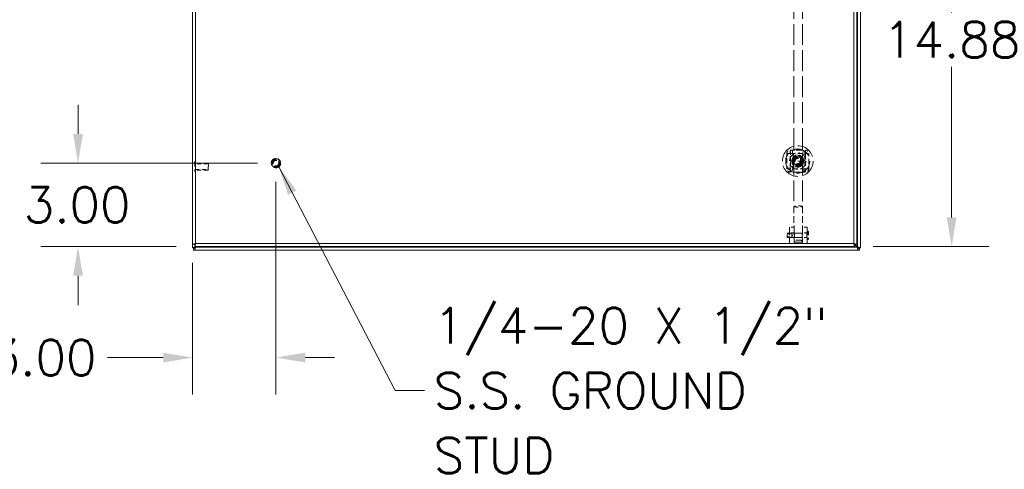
# Model space of a CAD drawing. Header units: inches. Extents: x 1 to 178, y 1 to 113.
# Tile 27 of 66: x 35 to 70, y 38 to 54. Entities that reach past the tile are written whole.
import ezdxf

# ---------------------------------------------------------------- set-up
doc = ezdxf.new("R2010")
doc.units = ezdxf.units.IN
doc.header["$LTSCALE"] = 10.666667
doc.header["$MEASUREMENT"] = 0
doc.linetypes.add('DASHED', pattern=[0.2067, 0.1654, -0.0413])
for name, color, linetype, lineweight in [('Dimension (ANSI)', 7, 'Continuous', 13), ('Hidden (ANSI)', 7, 'DASHED', 15), ('Hidden Narrow (ANSI)', 7, 'DASHED', 9), ('Symbol (ANSI)', 7, 'Continuous', 18), ('Visible (ANSI)', 7, 'Continuous', 13), ('Visible Narrow (ANSI)', 7, 'Continuous', 18)]:
    doc.layers.add(name, color=color, linetype=linetype, lineweight=lineweight)
doc.styles.add('Note Text (ANSI)', font='RomanS.shx')
doc.dimstyles.new('Default (ANSI)', dxfattribs={"dimscale": 10.666667, "dimtxt": 0.12, "dimasz": 0.098425, "dimexe": 0.125, "dimexo": 0.0625, "dimgap": 0.031496, "dimtad": 0, "dimtih": 1, "dimtoh": 1, "dimrnd": 1e-08, "dimzin": 0, "dimdsep": 46, "dimtxsty": 'Note Text (ANSI)', "dimcen": 0.09, "dimdle": 0.393701, "dimclrd": 256, "dimclre": 256, "dimclrt": 256, "dimadec": 0, "dimazin": 0, "dimtfac": 1, "dimtofl": 0, "dimtmove": 0, "dimatfit": 3, "dimfxl": 1, "dimtolj": 1, "dimtzin": 4, "dimlwd": -1, "dimlwe": -1, "dimarcsym": 0})
doc.dimstyles.new('Default (ANSI)$7', dxfattribs={"dimscale": 10.666667, "dimtxt": 0.12, "dimasz": 0.098425, "dimexe": 0.125, "dimexo": 0.0625, "dimgap": 0.031496, "dimtad": 0, "dimtih": 1, "dimtoh": 1, "dimrnd": 1e-08, "dimzin": 0, "dimdsep": 46, "dimtxsty": 'Note Text (ANSI)', "dimcen": 0.09, "dimdle": 0.393701, "dimclrd": 256, "dimclre": 256, "dimclrt": 256, "dimadec": 0, "dimazin": 0, "dimtfac": 1, "dimtofl": 0, "dimtmove": 0, "dimatfit": 3, "dimfxl": 1, "dimtolj": 1, "dimtzin": 4, "dimlwd": -1, "dimlwe": -1, "dimarcsym": 0})

# ---------------------------------------------------------------- blocks, each defined once
blk = doc.blocks.new('*D4')
at = {"layer": 'Defpoints', "color": 0, "transparency": 16777216}
for p in [(36.714, 49.175), (43.828, 49.175), (40.913, 46.175)]:
    blk.add_point(p, dxfattribs=at)
at = {"layer": 'Dimension (ANSI)', "transparency": 16777216}
for p, q in [((36.714, 50.225), (36.714, 51.274)), ((43.161, 49.175), (35.38, 49.175)), ((40.246, 46.175), (35.38, 46.175)), ((36.714, 45.125), (36.714, 44.075))]:
    blk.add_line(p, q, dxfattribs=at)
for points in [[(36.539, 50.225), (36.889, 50.225), (36.714, 49.175)], [(36.539, 45.125), (36.889, 45.125), (36.714, 46.175)]]:
    blk.add_solid(points, dxfattribs=at)
at = {"layer": 'Dimension (ANSI)', "transparency": 16777216, "insert": (34.763, 48.315), "char_height": 1.28, "attachment_point": 1, "style": 'Note Text (ANSI)'}
blk.add_mtext('\\A1;3.00', dxfattribs=at)
blk = doc.blocks.new('*D5')
at = {"layer": 'Defpoints', "color": 0, "transparency": 16777216}
for p in [(43.828, 49.175), (40.828, 46.26), (40.828, 42.185)]:
    blk.add_point(p, dxfattribs=at)
at = {"layer": 'Dimension (ANSI)', "transparency": 16777216}
for p, q in [((43.828, 48.508), (43.828, 40.852)), ((40.828, 45.593), (40.828, 40.852)), ((39.778, 42.185), (37.777, 42.185)), ((44.878, 42.185), (45.928, 42.185))]:
    blk.add_line(p, q, dxfattribs=at)
for points in [[(39.778, 42.36), (39.778, 42.01), (40.828, 42.185)], [(44.878, 42.36), (44.878, 42.01), (43.828, 42.185)]]:
    blk.add_solid(points, dxfattribs=at)
at = {"layer": 'Dimension (ANSI)', "transparency": 16777216, "insert": (33.54, 42.825), "char_height": 1.28, "attachment_point": 1, "style": 'Note Text (ANSI)'}
blk.add_mtext('\\A1;3.00', dxfattribs=at)
blk = doc.blocks.new('*D6')
at = {"layer": 'Defpoints', "color": 0, "transparency": 16777216}
for p in [(62.578, 61.05), (68.107, 61.05), (64.618, 46.175)]:
    blk.add_point(p, dxfattribs=at)
at = {"layer": 'Dimension (ANSI)', "transparency": 16777216}
for p, q in [((63.245, 61.05), (69.44, 61.05)), ((68.107, 60), (68.107, 54.588)), ((68.107, 47.225), (68.107, 52.636)), ((65.285, 46.175), (69.44, 46.175))]:
    blk.add_line(p, q, dxfattribs=at)
for points in [[(67.932, 60), (68.282, 60), (68.107, 61.05)], [(67.932, 47.225), (68.282, 47.225), (68.107, 46.175)]]:
    blk.add_solid(points, dxfattribs=at)
at = {"layer": 'Dimension (ANSI)', "transparency": 16777216, "insert": (65.638, 54.252), "char_height": 1.28, "attachment_point": 1, "style": 'Note Text (ANSI)'}
blk.add_mtext('\\A1;14.88', dxfattribs=at)

msp = doc.modelspace()

# ---------------------------------------------------------------- linework, layer by layer
at = {"layer": 'Hidden (ANSI)', "ltscale": 0.42479}
for p, q in [((62.4265, 59.7917), (62.442, 47.6162)), ((62.7365, 59.7921), (62.752, 47.6166))]:
    msp.add_line(p, q, dxfattribs=at)
at = {"layer": 'Hidden (ANSI)', "ltscale": 0.070552}
for p, q in [((62.3221, 49.2487), (62.3221, 49.6424)), ((62.8339, 49.2487), (62.8339, 49.6424)), ((62.3221, 48.855), (62.3221, 49.2487)), ((62.8339, 48.855), (62.8339, 49.2487))]:
    msp.add_line(p, q, dxfattribs=at)
at = {"layer": 'Hidden (ANSI)', "ltscale": 0.001061}
for p, q in [((40.9165, 49.2182), (40.91, 49.2182)), ((40.9165, 48.8812), (40.91, 48.8812))]:
    msp.add_line(p, q, dxfattribs=at)
at = {"layer": 'Hidden (ANSI)', "ltscale": 0.089937}
msp.add_line((40.9245, 49.2102), (40.9245, 48.8892), dxfattribs=at)
at = {"layer": 'Hidden (ANSI)', "ltscale": 0.091292}
msp.add_line((62.3221, 49.2487), (62.8339, 49.2487), dxfattribs=at)
at = {"layer": 'Hidden (ANSI)', "ltscale": 0.082361}
for p, q in [((41.3863, 49.1747), (40.9245, 49.1747)), ((41.3863, 48.9247), (40.9245, 48.9247))]:
    msp.add_line(p, q, dxfattribs=at)
at = {"layer": 'Hidden (ANSI)', "ltscale": 0.070022}
msp.add_line((41.3863, 48.9247), (41.3863, 49.1747), dxfattribs=at)
msp.add_line((41.3863, 48.9247), (41.3863, 49.1747), dxfattribs=at)
at = {"layer": 'Hidden (ANSI)', "ltscale": 0.003865}
for p, q in [((41.402, 49.159), (41.3863, 49.1747)), ((41.402, 48.9404), (41.3863, 48.9247))]:
    msp.add_line(p, q, dxfattribs=at)
at = {"layer": 'Hidden (ANSI)', "ltscale": 0.061215}
msp.add_line((41.402, 49.159), (41.402, 48.9404), dxfattribs=at)
at = {"layer": 'Hidden (ANSI)', "ltscale": 0.138239}
for p, q in [((62.442, 47.6162), (62.443, 46.8678)), ((62.752, 47.6166), (62.753, 46.8682))]:
    msp.add_line(p, q, dxfattribs=at)
at = {"layer": 'Hidden (ANSI)', "ltscale": 0.028021}
for p, q in [((62.443, 46.8779), (62.2855, 46.8777)), ((62.9105, 46.8785), (62.753, 46.8783)), ((62.2021, 46.6355), (62.3596, 46.6357)), ((62.2022, 46.5292), (62.3597, 46.5294)), ((62.4432, 46.6653), (62.2858, 46.6651)), ((62.4435, 46.5), (62.286, 46.4998)), ((62.9107, 46.6659), (62.7532, 46.6657)), ((62.9109, 46.5006), (62.7535, 46.5004)), ((62.4437, 46.2874), (62.2862, 46.2872)), ((62.9112, 46.288), (62.7537, 46.2878))]:
    msp.add_line(p, q, dxfattribs=at)
at = {"layer": 'Hidden (ANSI)', "ltscale": 0.165544}
for p, q in [((62.2855, 46.8777), (62.2862, 46.2872)), ((62.9105, 46.8785), (62.9112, 46.288))]:
    msp.add_line(p, q, dxfattribs=at)
at = {"layer": 'Hidden (ANSI)', "ltscale": 0.15174}
for p, q in [((62.443, 46.8678), (62.4437, 46.2874)), ((62.753, 46.8682), (62.7537, 46.2878))]:
    msp.add_line(p, q, dxfattribs=at)
at = {"layer": 'Hidden (ANSI)', "ltscale": 0.076096}
for p, q in [((62.9107, 46.7191), (62.911, 46.4474)), ((62.9579, 46.7191), (62.9582, 46.4475))]:
    msp.add_line(p, q, dxfattribs=at)
at = {"layer": 'Hidden (ANSI)', "ltscale": 0.004118}
for p, q in [((62.9225, 46.7309), (62.9461, 46.7309)), ((62.9228, 46.4356), (62.9465, 46.4356))]:
    msp.add_line(p, q, dxfattribs=at)
at = {"layer": 'Hidden (ANSI)', "ltscale": 0.124333}
for p, q in [((62.2021, 46.6611), (62.8989, 46.662)), ((62.2023, 46.5036), (62.8991, 46.5045))]:
    msp.add_line(p, q, dxfattribs=at)
at = {"layer": 'Hidden (ANSI)', "ltscale": 0.044072}
msp.add_line((62.2023, 46.5036), (62.2021, 46.6611), dxfattribs=at)
at = {"layer": 'Hidden (ANSI)', "ltscale": 0.029716}
msp.add_line((62.3597, 46.5294), (62.3596, 46.6357), dxfattribs=at)
at = {"layer": 'Hidden (ANSI)', "ltscale": 0.010859}
for q in [(62.3596, 46.6357), (62.3597, 46.5294)]:
    msp.add_line((62.3903, 46.5826), q, dxfattribs=at)
at = {"layer": 'Hidden (ANSI)', "ltscale": 0.054759}
for p, q in [((62.7519, 46.663), (62.4446, 46.6626)), ((62.7521, 46.503), (62.4448, 46.5026))]:
    msp.add_line(p, q, dxfattribs=at)
at = {"layer": 'Hidden (ANSI)', "ltscale": 0.392686}
msp.add_circle((62.578, 49.2487), 0.5512, dxfattribs=at)
at = {"layer": 'Hidden (ANSI)', "ltscale": 0.412727}
msp.add_circle((62.578, 49.2487), 0.4345, dxfattribs=at)
at = {"layer": 'Hidden (ANSI)', "ltscale": 0.411385}
msp.add_circle((62.578, 49.2487), 0.4331, dxfattribs=at)
at = {"layer": 'Hidden (ANSI)', "ltscale": 0.18895}
msp.add_circle((43.828, 49.1747), 0.1685, dxfattribs=at)
at = {"layer": 'Hidden (ANSI)', "ltscale": 0.140145}
msp.add_circle((43.828, 49.1747), 0.125, dxfattribs=at)
at = {"layer": 'Hidden (ANSI)', "ltscale": 0.12253}
msp.add_circle((43.828, 49.1747), 0.1093, dxfattribs=at)
at = {"layer": 'Hidden (ANSI)', "ltscale": 0.242844}
msp.add_circle((62.578, 49.2487), 0.2165, dxfattribs=at)
at = {"layer": 'Hidden (ANSI)', "ltscale": 0.210819}
msp.add_circle((62.578, 49.2487), 0.188, dxfattribs=at)
at = {"layer": 'Hidden (ANSI)', "ltscale": 0.198672}
msp.add_circle((62.578, 49.2487), 0.1772, dxfattribs=at)
at = {"layer": 'Hidden (ANSI)', "ltscale": 0.181004}
msp.add_circle((62.578, 49.2487), 0.1614, dxfattribs=at)
at = {"layer": 'Hidden (ANSI)', "ltscale": 0.148611}
msp.add_circle((62.578, 49.2487), 0.1325, dxfattribs=at)
at = {"layer": 'Hidden (ANSI)', "ltscale": 0.139041}
msp.add_circle((62.578, 49.2487), 0.124, dxfattribs=at)
at = {"layer": 'Hidden (ANSI)', "ltscale": 0.133077}
msp.add_circle((62.578, 49.2487), 0.1187, dxfattribs=at)
at = {"layer": 'Hidden (ANSI)', "ltscale": 0.132415}
msp.add_circle((62.578, 49.2487), 0.1181, dxfattribs=at)
at = {"layer": 'Hidden (ANSI)', "ltscale": 0.125789}
msp.add_circle((62.578, 49.2487), 0.1122, dxfattribs=at)
at = {"layer": 'Hidden (ANSI)', "ltscale": 0.114746}
msp.add_circle((62.578, 49.2487), 0.1024, dxfattribs=at)
at = {"layer": 'Hidden (ANSI)', "ltscale": 0.110329}
msp.add_circle((62.578, 49.2487), 0.0984, dxfattribs=at)
at = {"layer": 'Hidden (ANSI)', "ltscale": 0.141744}
for centre, start, end in [((60.6843, 49.2568), 346.58799, 12.86141), ((64.4717, 49.2568), 167.13859, 193.41201)]:
    msp.add_arc(centre, 1.7323, start, end, dxfattribs=at)
at = {"layer": 'Hidden (ANSI)', "ltscale": 0.002144}
for centre, start, end in [((40.91, 49.2102), 90, 180), ((40.9165, 49.2102), 0, 90), ((40.91, 48.8892), 180, 270), ((40.9165, 48.8892), 270, 0)]:
    msp.add_arc(centre, 0.008, start, end, dxfattribs=at)
at = {"layer": 'Hidden (ANSI)', "ltscale": 0.003213}
for centre, start, end in [((62.9225, 46.7191), 90.07298, 180.073), ((62.9461, 46.7191), 0.07296, 90.07298), ((62.8989, 46.6738), 270.07298, 0.0729), ((62.8991, 46.4927), 0.07305, 90.07298), ((62.9228, 46.4474), 180.07295, 270.07298), ((62.9464, 46.4474), 270.07298, 0.07299)]:
    msp.add_arc(centre, 0.0118, start, end, dxfattribs=at)
at = {"layer": 'Hidden (ANSI)', "ltscale": 0.087227}
for major_axis in [(-0.155, -0.0002), (0.155, 0.0002)]:
    msp.add_ellipse((62.597, 47.6164), major_axis=major_axis, ratio=0.1316525, start_param=3.1415927, end_param=6.2831853, dxfattribs=at)
at = {"layer": 'Hidden (ANSI)', "ltscale": 0.173804}
msp.add_ellipse((62.5986, 46.3703), major_axis=(0.155, 0.0002), ratio=0.258819, dxfattribs=at)
at = {"layer": 'Hidden (ANSI)', "ltscale": 0.034226}
for points in [[(62.1843, 49.5243), (62.1843, 49.5349), (62.1857, 49.5455), (62.1916, 49.5669), (62.1963, 49.5776), (62.2057, 49.5924), (62.2091, 49.597), (62.2148, 49.6036), (62.2168, 49.6058), (62.2188, 49.6078), (62.2221, 49.6111), (62.2256, 49.6142), (62.2348, 49.6214), (62.2406, 49.6252), (62.2593, 49.6353), (62.2729, 49.6396), (62.2919, 49.6421), (62.2971, 49.6424), (62.3024, 49.6424)], [(62.8535, 49.6424), (62.8642, 49.6424), (62.8748, 49.641), (62.8961, 49.6351), (62.9068, 49.6304), (62.9216, 49.621), (62.9262, 49.6176), (62.9328, 49.6119), (62.935, 49.6099), (62.9371, 49.6078), (62.9404, 49.6045), (62.9435, 49.6011), (62.9507, 49.5919), (62.9544, 49.5861), (62.9645, 49.5674), (62.9688, 49.5537), (62.9713, 49.5348), (62.9717, 49.5296), (62.9717, 49.5243)], [(62.3024, 48.855), (62.2918, 48.855), (62.2811, 48.8565), (62.2598, 48.8624), (62.2491, 48.8671), (62.2343, 48.8765), (62.2297, 48.8799), (62.2231, 48.8855), (62.2209, 48.8875), (62.2188, 48.8896), (62.2155, 48.8929), (62.2125, 48.8964), (62.2053, 48.9055), (62.2015, 48.9113), (62.1914, 48.9301), (62.1871, 48.9437), (62.1846, 48.9627), (62.1843, 48.9679), (62.1843, 48.9731)], [(62.9717, 48.9731), (62.9717, 48.9625), (62.9702, 48.9519), (62.9643, 48.9306), (62.9596, 48.9199), (62.9502, 48.905), (62.9468, 48.9004), (62.9411, 48.8939), (62.9391, 48.8917), (62.9371, 48.8896), (62.9338, 48.8863), (62.9303, 48.8832), (62.9211, 48.876), (62.9153, 48.8723), (62.8966, 48.8622), (62.883, 48.8579), (62.864, 48.8554), (62.8588, 48.855), (62.8535, 48.855)]]:
    msp.add_open_spline(points, degree=3, knots=[1.80147316, 1.80147316, 1.80147316, 1.80147316, 1.88751364, 1.88751364, 1.97916091, 1.97916091, 2.02311438, 2.02311438, 2.04553613, 2.04553613, 2.04553613, 2.08110601, 2.08110601, 2.13460656, 2.13460656, 2.24734123, 2.24734123, 2.28984905, 2.28984905, 2.28984905, 2.28984905], dxfattribs=at)
at = {"layer": 'Hidden (ANSI)', "ltscale": 0.099298}
for points, knots in [([(62.3024, 49.6424), (62.3434, 49.6424), (62.3902, 49.6424), (62.4854, 49.6424), (62.5339, 49.6424), (62.622, 49.6424), (62.6705, 49.6424), (62.7657, 49.6424), (62.8125, 49.6424), (62.8535, 49.6424)], [-2.8854035, -2.8854035, -2.8854035, -2.8854035, -2.551161, -2.551161, -2.2152399, -2.2152399, -1.8793188, -1.8793188, -1.5450763, -1.5450763, -1.5450763, -1.5450763]), ([(62.8535, 48.855), (62.8125, 48.855), (62.7657, 48.855), (62.6705, 48.855), (62.622, 48.855), (62.5339, 48.855), (62.4854, 48.855), (62.3902, 48.855), (62.3434, 48.855), (62.3024, 48.855)], [1.5450763, 1.5450763, 1.5450763, 1.5450763, 1.8793188, 1.8793188, 2.2152399, 2.2152399, 2.551161, 2.551161, 2.8854035, 2.8854035, 2.8854035, 2.8854035])]:
    msp.add_open_spline(points, degree=3, knots=knots, dxfattribs=at)
at = {"layer": 'Hidden (ANSI)', "ltscale": 0.020447}
msp.add_open_spline([(62.5212, 49.6424), (62.5437, 49.6424), (62.5689, 49.6421), (62.6092, 49.6423), (62.6224, 49.6424), (62.6347, 49.6424)], degree=3, knots=[-1.59808298, -1.59808298, -1.59808298, -1.59808298, -1.43464, -1.43464, -1.34821757, -1.34821757, -1.34821757, -1.34821757], dxfattribs=at)
at = {"layer": 'Hidden (ANSI)', "ltscale": 0.049599}
for points, knots in [([(62.1843, 49.2487), (62.1843, 49.2928), (62.1843, 49.3412), (62.1843, 49.4365), (62.1843, 49.4833), (62.1843, 49.5243)], [-2.21523989, -2.21523989, -2.21523989, -2.21523989, -1.87931876, -1.87931876, -1.54507628, -1.54507628, -1.54507628, -1.54507628]), ([(62.1843, 48.9731), (62.1843, 49.0142), (62.1843, 49.061), (62.1843, 49.1562), (62.1843, 49.2046), (62.1843, 49.2487)], [1.54507628, 1.54507628, 1.54507628, 1.54507628, 1.87931876, 1.87931876, 2.21523989, 2.21523989, 2.21523989, 2.21523989]), ([(62.9717, 49.5243), (62.9717, 49.4833), (62.9717, 49.4365), (62.9717, 49.3412), (62.9717, 49.2928), (62.9717, 49.2487)], [-2.88540349, -2.88540349, -2.88540349, -2.88540349, -2.55116102, -2.55116102, -2.21523989, -2.21523989, -2.21523989, -2.21523989]), ([(62.9717, 49.2487), (62.9717, 49.2046), (62.9717, 49.1562), (62.9717, 49.061), (62.9717, 49.0142), (62.9717, 48.9731)], [2.21523989, 2.21523989, 2.21523989, 2.21523989, 2.55116102, 2.55116102, 2.88540349, 2.88540349, 2.88540349, 2.88540349])]:
    msp.add_open_spline(points, degree=3, knots=knots, dxfattribs=at)
at = {"layer": 'Hidden (ANSI)', "ltscale": 0.040486}
for points in [[(62.3896, 49.3575), (62.4838, 49.4119), (62.578, 49.4663)], [(62.3896, 49.14), (62.3896, 49.2487), (62.3896, 49.3575)], [(62.578, 49.4663), (62.6721, 49.4119), (62.7663, 49.3575)], [(62.7663, 49.3575), (62.7663, 49.2487), (62.7663, 49.14)], [(62.578, 49.0312), (62.4838, 49.0856), (62.3896, 49.14)], [(62.7663, 49.14), (62.6721, 49.0856), (62.578, 49.0312)]]:
    msp.add_rational_spline(points, [1.80067653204, 2.07924216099, 1.80067653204], degree=2, dxfattribs=at)
at = {"layer": 'Hidden (ANSI)', "ltscale": 0.025085}
msp.add_open_spline([(62.6472, 48.855), (62.6265, 48.855), (62.603, 48.8556), (62.578, 48.8556), (62.5583, 48.8556), (62.5388, 48.8552), (62.5162, 48.8551), (62.5124, 48.855), (62.5087, 48.855)], degree=3, knots=[-0.1908637, -0.1908637, -0.1908637, -0.1908637, 0, 0, 0, 0.14962878, 0.14962878, 0.18012573, 0.18012573, 0.18012573, 0.18012573], dxfattribs=at)
at = {"layer": 'Hidden (ANSI)', "ltscale": 0.091351}
msp.add_open_spline([(62.4656, 46.6034), (62.4656, 46.6133), (62.4642, 46.6232), (62.4597, 46.64), (62.4567, 46.647), (62.4512, 46.6569), (62.4484, 46.6605), (62.4444, 46.6633), (62.4432, 46.6626), (62.4433, 46.6573), (62.4444, 46.6524), (62.4484, 46.6394), (62.4512, 46.6312), (62.4567, 46.6141), (62.4598, 46.6039), (62.4643, 46.5829), (62.4656, 46.5719), (62.4656, 46.552), (62.4643, 46.5421), (62.4599, 46.5253), (62.4569, 46.5183), (62.4514, 46.5084), (62.4486, 46.5048), (62.4446, 46.5019), (62.4435, 46.5027), (62.4434, 46.508), (62.4445, 46.5128), (62.4485, 46.5259), (62.4514, 46.5341), (62.4568, 46.5512), (62.4598, 46.5614), (62.4643, 46.5825), (62.4656, 46.5934), (62.4656, 46.6034)], degree=3, knots=[0, 0, 0, 0, 0.0783513, 0.0783513, 0.1567027, 0.1567027, 0.2348069, 0.2348069, 0.3129111, 0.3129111, 0.3910154, 0.3910154, 0.4691196, 0.4691196, 0.5474709, 0.5474709, 0.6258223, 0.6258223, 0.7041736, 0.7041736, 0.782525, 0.782525, 0.8606292, 0.8606292, 0.9387334, 0.9387334, 1.0168377, 1.0168377, 1.0949419, 1.0949419, 1.1732932, 1.1732932, 1.2516446, 1.2516446, 1.2516446, 1.2516446], dxfattribs=at)
at = {"layer": 'Hidden (ANSI)', "ltscale": 0.045625}
for points, knots in [([(62.7533, 46.6603), (62.7532, 46.663), (62.7521, 46.6637), (62.7481, 46.6609), (62.7453, 46.6572), (62.7398, 46.6473), (62.7368, 46.6404), (62.7324, 46.6235), (62.7311, 46.6136), (62.7311, 46.6037), (62.7311, 46.5938), (62.7324, 46.5828), (62.7369, 46.5617), (62.74, 46.5516), (62.7455, 46.5345), (62.7483, 46.5263), (62.7523, 46.5132), (62.7534, 46.5084), (62.7534, 46.5058)], [0.93873345, 0.93873345, 0.93873345, 0.93873345, 1.01683767, 1.01683767, 1.0949419, 1.0949419, 1.17329325, 1.17329325, 1.2516446, 1.2516446, 1.2516446, 1.32999595, 1.32999595, 1.4083473, 1.4083473, 1.48645152, 1.48645152, 1.56455575, 1.56455575, 1.56455575, 1.56455575]), ([(62.7534, 46.5058), (62.7535, 46.5031), (62.7523, 46.5023), (62.7483, 46.5052), (62.7455, 46.5088), (62.74, 46.5187), (62.737, 46.5257), (62.7325, 46.5425), (62.7311, 46.5524), (62.7311, 46.5722), (62.7324, 46.5832), (62.7369, 46.6043), (62.7399, 46.6144), (62.7453, 46.6316), (62.7482, 46.6398), (62.7522, 46.6528), (62.7533, 46.6577), (62.7533, 46.6603)], [0.31291115, 0.31291115, 0.31291115, 0.31291115, 0.39101538, 0.39101538, 0.4691196, 0.4691196, 0.54747095, 0.54747095, 0.6258223, 0.6258223, 0.70417365, 0.70417365, 0.782525, 0.782525, 0.86062922, 0.86062922, 0.93873345, 0.93873345, 0.93873345, 0.93873345])]:
    msp.add_open_spline(points, degree=3, knots=knots, dxfattribs=at)
at = {"layer": 'Hidden Narrow (ANSI)', "ltscale": 0.033029}
for p, q in [((62.3024, 49.5243), (62.3024, 49.6424)), ((62.8535, 49.5243), (62.8535, 49.6424)), ((62.3024, 49.5243), (62.1843, 49.5243)), ((62.8535, 49.5243), (62.9717, 49.5243)), ((62.3024, 48.9731), (62.1843, 48.9731)), ((62.3024, 48.9731), (62.3024, 48.855)), ((62.8535, 48.9731), (62.9717, 48.9731)), ((62.8535, 48.9731), (62.8535, 48.855))]:
    msp.add_line(p, q, dxfattribs=at)
at = {"layer": 'Hidden Narrow (ANSI)', "ltscale": 0.094425}
for p, q in [((40.91, 49.2182), (40.91, 48.8812)), ((40.9165, 49.2182), (40.9165, 48.8812))]:
    msp.add_line(p, q, dxfattribs=at)
at = {"layer": 'Hidden Narrow (ANSI)', "ltscale": 0.098322}
for p, q in [((62.3024, 48.9731), (62.3024, 49.5243)), ((62.3024, 49.5243), (62.8535, 49.5243)), ((62.8535, 49.5243), (62.8535, 48.9731)), ((62.8535, 48.9731), (62.3024, 48.9731))]:
    msp.add_line(p, q, dxfattribs=at)
at = {"layer": 'Hidden Narrow (ANSI)', "ltscale": 0.082361}
for p, q in [((41.3863, 49.149), (40.9245, 49.149)), ((40.9245, 48.9504), (41.3863, 48.9504))]:
    msp.add_line(p, q, dxfattribs=at)
at = {"layer": 'Hidden Narrow (ANSI)', "ltscale": 0.082722}
for p, q in [((62.9225, 46.7309), (62.9228, 46.4356)), ((62.9461, 46.7309), (62.9465, 46.4356))]:
    msp.add_line(p, q, dxfattribs=at)
at = {"layer": 'Hidden Narrow (ANSI)', "ltscale": 0.044072}
msp.add_line((62.8991, 46.5045), (62.8989, 46.662), dxfattribs=at)
at = {"layer": 'Hidden Narrow (ANSI)', "ltscale": 0.211374}
msp.add_circle((62.578, 49.2487), 0.2967, dxfattribs=at)
at = {"layer": 'Hidden Narrow (ANSI)', "ltscale": 0.228694}
msp.add_circle((43.828, 49.1747), 0.1605, dxfattribs=at)
at = {"layer": 'Hidden Narrow (ANSI)', "ltscale": 0.111311}
msp.add_circle((43.828, 49.1747), 0.0993, dxfattribs=at)
at = {"layer": 'Hidden Narrow (ANSI)', "ltscale": 0.221587}
msp.add_circle((62.578, 49.2487), 0.1555, dxfattribs=at)
at = {"layer": 'Hidden Narrow (ANSI)', "ltscale": 0.105956}
msp.add_circle((62.578, 49.2487), 0.0945, dxfattribs=at)
at = {"layer": 'Visible (ANSI)'}
for p, q in [((40.828, 46.2598), (40.828, 75.8397)), ((64.703, 75.8397), (64.703, 46.2598)), ((64.828, 75.9647), (64.828, 46.1348)), ((40.828, 46.1348), (40.828, 46.2598)), ((40.902, 46.2598), (40.828, 46.2598)), ((40.828, 46.1297), (40.828, 46.1348)), ((40.902, 46.1297), (40.828, 46.1297)), ((40.865, 46.1237), (40.913, 46.1237)), ((40.865, 46.0497), (40.865, 46.1237)), ((40.913, 46.0497), (40.865, 46.0497)), ((40.9332, 46.166), (40.902, 46.1348)), ((40.902, 46.1348), (40.902, 46.1297)), ((40.913, 46.2487), (40.913, 46.1747)), ((64.6179, 46.1747), (40.913, 46.1747)), ((40.913, 46.1237), (40.9443, 46.155)), ((64.7429, 46.0497), (40.913, 46.0497)), ((40.9419, 46.1747), (40.9332, 46.166)), ((40.9443, 46.155), (40.964, 46.1747)), ((64.6066, 46.26), (64.7117, 46.155)), ((64.7227, 46.166), (64.6177, 46.2711)), ((64.6179, 46.2487), (64.6179, 46.1747)), ((64.629, 46.2598), (64.703, 46.2598)), ((64.7117, 46.155), (64.7429, 46.1237)), ((64.754, 46.1348), (64.7227, 46.166)), ((64.7429, 46.1237), (64.791, 46.1237)), ((64.791, 46.0497), (64.7429, 46.0497)), ((64.754, 46.1297), (64.754, 46.1348)), ((64.828, 46.1297), (64.754, 46.1297)), ((64.791, 46.1237), (64.791, 46.0497)), ((64.828, 46.1348), (64.828, 46.1297))]:
    msp.add_line(p, q, dxfattribs=at)
for points, knots in [([(40.9332, 46.28), (40.8948, 46.2753), (40.8572, 46.2706), (40.8396, 46.2659), (40.832, 46.2639), (40.828, 46.2618), (40.828, 46.2598)], [0, 0, 0, 0, 1.0950581, 1.0950581, 1.0950581, 1.5707963, 1.5707963, 1.5707963, 1.5707963]), ([(40.9332, 46.166), (40.8963, 46.1551), (40.8602, 46.1444), (40.8419, 46.1389), (40.8328, 46.1362), (40.828, 46.1348), (40.828, 46.1348)], [-1.5707963, -1.5707963, -1.5707963, -1.5707963, -0.5201457, -0.5201457, -0.5201457, 0, 0, 0, 0]), ([(40.8923, 46.13), (40.8845, 46.1266), (40.8766, 46.1243), (40.8688, 46.1239), (40.8675, 46.1238), (40.8662, 46.1237), (40.865, 46.1237)], [0.94074964, 0.94074964, 0.94074964, 0.94074964, 1.48347479, 1.48347479, 1.48347479, 1.57079633, 1.57079633, 1.57079633, 1.57079633]), ([(40.9332, 46.28), (40.9178, 46.2736), (40.9034, 46.2673), (40.9021, 46.2609), (40.902, 46.2605), (40.902, 46.2602), (40.902, 46.2598)], [0, 0, 0, 0, 1.4834748, 1.4834748, 1.4834748, 1.5707963, 1.5707963, 1.5707963, 1.5707963]), ([(40.9332, 46.155), (40.9178, 46.147), (40.9034, 46.1391), (40.9021, 46.1311), (40.902, 46.1307), (40.902, 46.1302), (40.902, 46.1297)], [0, 0, 0, 0, 1.4834748, 1.4834748, 1.4834748, 1.5707963, 1.5707963, 1.5707963, 1.5707963]), ([(40.913, 46.1747), (40.9177, 46.1747), (40.9224, 46.1976), (40.9271, 46.2318), (40.9291, 46.2466), (40.9312, 46.2633), (40.9332, 46.28)], [0, 0, 0, 0, 1.0950581, 1.0950581, 1.0950581, 1.5707963, 1.5707963, 1.5707963, 1.5707963]), ([(40.9332, 46.28), (40.9268, 46.2645), (40.9205, 46.2502), (40.9141, 46.2489), (40.9138, 46.2488), (40.9134, 46.2487), (40.913, 46.2487)], [0, 0, 0, 0, 1.4834748, 1.4834748, 1.4834748, 1.5707963, 1.5707963, 1.5707963, 1.5707963]), ([(40.913, 46.0497), (40.913, 46.0497), (40.9192, 46.0707), (40.9287, 46.1027), (40.9334, 46.1185), (40.9388, 46.1367), (40.9443, 46.155)], [0, 0, 0, 0, 1.0506506, 1.0506506, 1.0506506, 1.5707963, 1.5707963, 1.5707963, 1.5707963]), ([(64.5977, 46.28), (64.6024, 46.2416), (64.6071, 46.204), (64.6118, 46.1864), (64.6138, 46.1788), (64.6159, 46.1747), (64.6179, 46.1747)], [0, 0, 0, 0, 1.0950581, 1.0950581, 1.0950581, 1.5707963, 1.5707963, 1.5707963, 1.5707963]), ([(64.5977, 46.28), (64.6041, 46.2645), (64.6104, 46.2502), (64.6168, 46.2489), (64.6172, 46.2488), (64.6175, 46.2487), (64.6179, 46.2487)], [0, 0, 0, 0, 1.4834748, 1.4834748, 1.4834748, 1.5707963, 1.5707963, 1.5707963, 1.5707963]), ([(64.703, 46.2598), (64.703, 46.2645), (64.6801, 46.2692), (64.6459, 46.2739), (64.6311, 46.2759), (64.6144, 46.2779), (64.5977, 46.28)], [0, 0, 0, 0, 1.0950581, 1.0950581, 1.0950581, 1.5707963, 1.5707963, 1.5707963, 1.5707963]), ([(64.5977, 46.28), (64.6132, 46.2736), (64.6275, 46.2673), (64.6288, 46.2609), (64.6289, 46.2605), (64.629, 46.2602), (64.629, 46.2598)], [0, 0, 0, 0, 1.4834748, 1.4834748, 1.4834748, 1.5707963, 1.5707963, 1.5707963, 1.5707963]), ([(64.7117, 46.155), (64.7226, 46.1181), (64.7333, 46.082), (64.7388, 46.0637), (64.7415, 46.0546), (64.7429, 46.0497), (64.7429, 46.0497)], [-1.5707963, -1.5707963, -1.5707963, -1.5707963, -0.5201457, -0.5201457, -0.5201457, 0, 0, 0, 0]), ([(64.828, 46.1348), (64.828, 46.1348), (64.807, 46.141), (64.775, 46.1505), (64.7592, 46.1552), (64.741, 46.1606), (64.7227, 46.166)], [0, 0, 0, 0, 1.0506506, 1.0506506, 1.0506506, 1.5707963, 1.5707963, 1.5707963, 1.5707963]), ([(64.7227, 46.155), (64.7382, 46.147), (64.7525, 46.1391), (64.7538, 46.1311), (64.7539, 46.1307), (64.754, 46.1302), (64.754, 46.1297)], [0, 0, 0, 0, 1.4834748, 1.4834748, 1.4834748, 1.5707963, 1.5707963, 1.5707963, 1.5707963]), ([(64.7636, 46.13), (64.7714, 46.1266), (64.7793, 46.1243), (64.7872, 46.1239), (64.7884, 46.1238), (64.7897, 46.1237), (64.791, 46.1237)], [0.94074964, 0.94074964, 0.94074964, 0.94074964, 1.48347479, 1.48347479, 1.48347479, 1.57079633, 1.57079633, 1.57079633, 1.57079633])]:
    msp.add_open_spline(points, degree=3, knots=knots, dxfattribs=at)
for points in [[(40.902, 46.1348), (40.8773, 46.1348), (40.8526, 46.1348), (40.828, 46.1348)], [(40.9332, 46.155), (40.9235, 46.148), (40.9137, 46.1412), (40.9039, 46.1357)], [(40.913, 46.0497), (40.913, 46.0744), (40.913, 46.0991), (40.913, 46.1237)], [(64.7227, 46.155), (64.7325, 46.148), (64.7422, 46.1412), (64.752, 46.1357)], [(64.7429, 46.1237), (64.7429, 46.0991), (64.7429, 46.0744), (64.7429, 46.0497)], [(64.828, 46.1348), (64.8033, 46.1348), (64.7786, 46.1348), (64.754, 46.1348)]]:
    msp.add_open_spline(points, degree=3, dxfattribs=at)
at = {"layer": 'Visible Narrow (ANSI)'}
for p, q in [((40.9332, 75.8195), (40.9332, 46.28)), ((64.5977, 46.28), (64.5977, 75.8195)), ((64.7227, 46.166), (64.7227, 75.9334)), ((40.9332, 46.28), (64.5977, 46.28)), ((40.9332, 46.1747), (40.9332, 46.166)), ((40.9332, 46.166), (40.9332, 46.155)), ((40.9332, 46.155), (40.9443, 46.155)), ((40.9443, 46.155), (64.7117, 46.155)), ((64.7117, 46.155), (64.7227, 46.155)), ((64.7227, 46.155), (64.7227, 46.166))]:
    msp.add_line(p, q, dxfattribs=at)

# ---------------------------------------------------------------- texts
at = {"layer": 'Symbol (ANSI)', "insert": (49.4956, 40.9989), "char_height": 1.28, "width": 16.557189, "attachment_point": 4, "line_spacing_factor": 1.093904, "style": 'Note Text (ANSI)'}
msp.add_mtext('{1/4-20 X 1/2"\\PS.S. GROUND\\PSTUD}', dxfattribs=at)

# ---------------------------------------------------------------- dimensions: what is measured, and where the dimension line sits
at = {"layer": 'Dimension (ANSI)'}
for base, p1, p2, picture, middle in [((68.1065507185, 61.0497321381), (64.6179075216, 46.1747321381), (62.577956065, 61.0497321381), '*D6', (68.1065507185, 53.6122321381)), ((36.7135, 49.1747), (40.913, 46.1747), (43.828, 49.1747), '*D4', (36.7135, 47.6747))]:
    dim = msp.add_linear_dim(base=base, p1=p1, p2=p2, angle=90, dimstyle='Default (ANSI)', override={"dimdec": 2, "dimtp": 0, "dimtm": 0, "dimtdec": 2, "dimatfit": 1}, dxfattribs=at)
    dim.commit()
    dim.dimension.update_dxf_attribs({"geometry": picture, "text_midpoint": middle, "dimtype": 160})
dim = msp.add_linear_dim(base=(40.828, 42.1853), p1=(43.828, 49.1747), p2=(40.828, 46.2598), dimstyle='Default (ANSI)', override={"dimtih": 0, "dimtoh": 0, "dimdec": 2, "dimtp": 0, "dimtm": 0, "dimtdec": 2, "dimatfit": 1}, dxfattribs=at)
dim.commit()
dim.dimension.update_dxf_attribs({"geometry": '*D5', "text_midpoint": (35.4907, 42.1853), "dimtype": 160})

# ---------------------------------------------------------------- leaders
at = {"layer": 'Symbol (ANSI)', "annotation_type": 0, "has_hookline": 1, "hookline_direction": 0, "text_width": 15.7257}
msp.add_leader([(43.9317, 49.042), (48.1098, 40.9989), (49.1597, 40.9989)], dimstyle='Default (ANSI)$7', override={"dimtad": 0}, dxfattribs=at)

doc.saveas('drawing.dxf')
